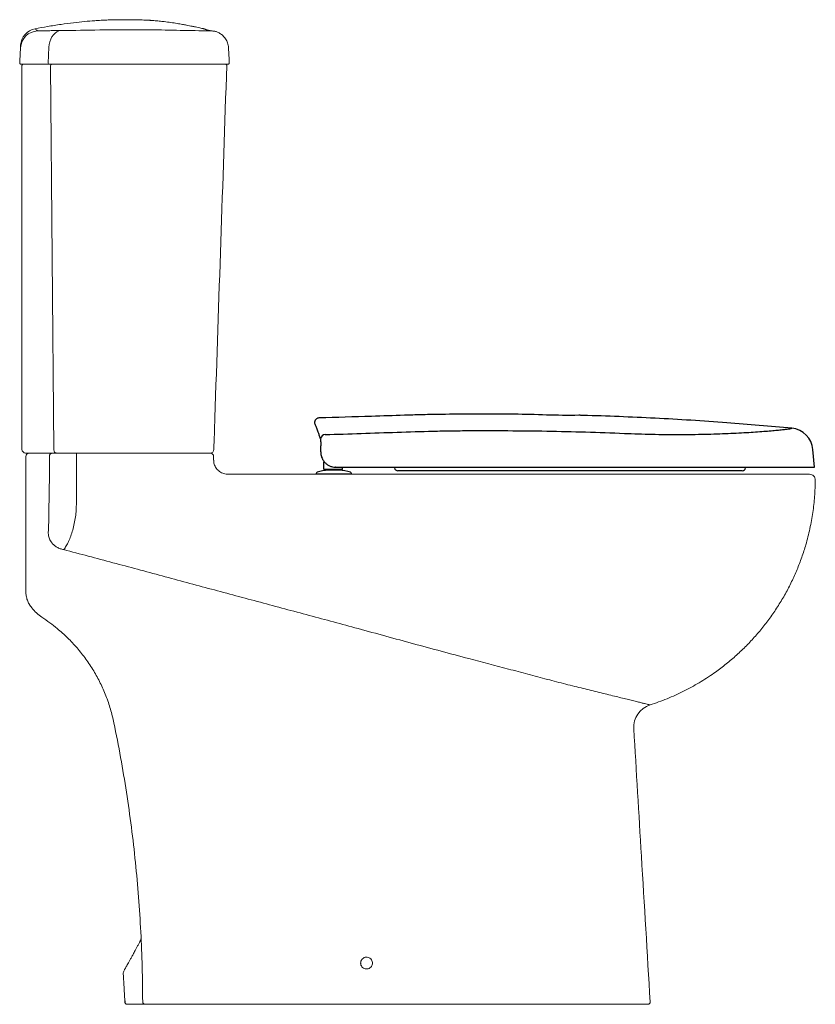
# Model space of a CAD drawing. Header units: millimetres. Extents: x 4141.633 to 4142.309, y 1479.081 to 1479.917.
import ezdxf

# ---------------------------------------------------------------- set-up
doc = ezdxf.new("R2010")
doc.units = ezdxf.units.MM
doc.linetypes.add('SLD-Solid', pattern=[0])
doc.layers.add('SANINDUSA', color=3, linetype='Continuous')

msp = doc.modelspace()

# ---------------------------------------------------------------- linework, layer by layer
at = {"layer": 'SANINDUSA', "linetype": 'SLD-Solid', "lineweight": 15}
for p, q in [((4141.79787, 1479.90725), (4141.79607, 1479.90742)), ((4141.65813, 1479.89347), (4141.65763, 1479.8801)), ((4141.65835, 1479.87905), (4141.64265, 1479.87905)), ((4141.6733, 1479.87905), (4141.65835, 1479.87905)), ((4141.7883, 1479.87905), (4141.6733, 1479.87905)), ((4141.81025, 1479.87905), (4141.7883, 1479.87905)), ((4141.6353, 1479.55205), (4141.6353, 1479.87805)), ((4141.6624, 1479.55197), (4141.65959, 1479.87803)), ((4141.63857, 1479.54605), (4141.63857, 1479.43112)), ((4141.65863, 1479.54605), (4141.65863, 1479.53105)), ((4141.77812, 1479.54905), (4141.67529, 1479.54905)), ((4141.68146, 1479.54905), (4141.68146, 1479.54605)), ((4141.68146, 1479.54605), (4141.68146, 1479.53105)), ((4141.79496, 1479.54905), (4141.79296, 1479.54905))]:
    msp.add_line(p, q, dxfattribs=at)
at = {"layer": 'SANINDUSA'}
for p, q in [((4142.30792, 1479.53705), (4142.30662, 1479.55193)), ((4141.89152, 1479.53545), (4141.89152, 1479.54152)), ((4141.90132, 1479.53705), (4141.90098, 1479.53705)), ((4141.90132, 1479.53705), (4142.14579, 1479.53705)), ((4141.90732, 1479.53545), (4141.90732, 1479.53705)), ((4141.95117, 1479.5371), (4141.95138, 1479.53636)), ((4142.14579, 1479.53705), (4142.30736, 1479.53705)), ((4142.24947, 1479.53636), (4142.24967, 1479.53711)), ((4142.30736, 1479.53705), (4142.30792, 1479.53705)), ((4141.88492, 1479.53156), (4141.88492, 1479.53105)), ((4141.91492, 1479.53105), (4141.88492, 1479.53105)), ((4141.89252, 1479.53495), (4141.89202, 1479.53495)), ((4141.90732, 1479.53495), (4141.89252, 1479.53495)), ((4141.90462, 1479.53451), (4141.89522, 1479.53451)), ((4141.89642, 1479.53495), (4141.89642, 1479.53451)), ((4141.90342, 1479.53451), (4141.90342, 1479.53495)), ((4141.90342, 1479.53451), (4141.90342, 1479.53495)), ((4141.90462, 1479.53451), (4141.90462, 1479.53451)), ((4141.90732, 1479.53495), (4141.90732, 1479.53545)), ((4141.91492, 1479.53105), (4141.91492, 1479.53156)), ((4141.91492, 1479.53105), (4141.91492, 1479.53105)), ((4142.06256, 1479.53405), (4141.95429, 1479.53405)), ((4142.19932, 1479.53405), (4142.06256, 1479.53405)), ((4142.24655, 1479.53405), (4142.19932, 1479.53405))]:
    msp.add_line(p, q, dxfattribs=at)
at = {"layer": 'SANINDUSA', "linetype": 'SLD-Solid', "lineweight": 15, "flags": 128}
for points in [[(4141.65813, 1479.89347), (4141.65838, 1479.89589), (4141.6589, 1479.89823), (4141.65969, 1479.90041), (4141.66071, 1479.9024), (4141.66195, 1479.90412), (4141.66338, 1479.90554), (4141.66495, 1479.90663), (4141.66662, 1479.90734), (4141.66835, 1479.90767)], [(4141.6624, 1479.55197), (4141.66244, 1479.5514), (4141.66256, 1479.55085), (4141.66274, 1479.55034), (4141.66298, 1479.5499), (4141.66327, 1479.54954), (4141.6636, 1479.54927), (4141.66396, 1479.54911), (4141.66433, 1479.54905)]]:
    msp.add_lwpolyline(points, dxfattribs=at)
at = {"layer": 'SANINDUSA', "linetype": 'SLD-Solid', "lineweight": 15}
for centre, radius, start, end in [((4141.64902, 1479.89238), 0.015, 91.83733, 176.99408), ((4141.64913, 1479.8945), 0.015, 100.18753, 177.00071), ((4141.63436, 1479.88005), 0.001, 177, 270), ((4141.6363, 1479.87805), 0.001, 90, 180), ((4141.65853, 1479.87994), 0.000911, 169.87468, 258.36388), ((4141.66048, 1479.87817), 0.000902, 101.21534, 188.8718), ((4141.80808, 1479.87805), 0.001, 357.20152, 89.99798), ((4141.80808, 1479.87805), 0.001, 356.35818, 90.00019), ((4141.81025, 1479.88005), 0.001, 270, 3), ((4141.6383, 1479.55205), 0.003, 180, 270), ((4141.64157, 1479.54605), 0.003, 90, 180), ((4141.66142, 1479.54626), 0.0028, 94.98762, 184.24007), ((4141.79496, 1479.54605), 0.003, 0, 90), ((4141.79511, 1479.55205), 0.003, 270.00039, 357.80882), ((4141.79511, 1479.55205), 0.003, 270.00004, 357.77008), ((4142.30359, 1479.52605), 0.005, 359.47023, 89.94876), ((4142.17449, 1479.31617), 0.02, 107.87307, 183.4341), ((4141.73972, 1479.08305), 0.002, 179.76009, 269.99107), ((4141.73972, 1479.08305), 0.002, 180.0967, 270), ((4142.16644, 1479.08305), 0.002, 269.99228, 3.44311), ((4142.16644, 1479.08305), 0.002, 270, 3.4341)]:
    msp.add_arc(centre, radius, start, end, dxfattribs=at)
at = {"layer": 'SANINDUSA'}
for centre, radius, start, end in [((4142.2867, 1479.55019), 0.02, 4.99152, 84.5876), ((4141.89276, 1479.56077), 0.00403, 91.74859, 173.75897), ((4141.95429, 1479.53705), 0.003, 193.33267, 270), ((4142.24655, 1479.53705), 0.003, 270, 346.66733), ((4141.88617, 1479.53156), 0.00125, 105.89352, 180), ((4141.89992, 1479.48327), 0.05146, 95.36579, 105.89352), ((4141.89202, 1479.53545), 0.0005, 180, 270), ((4141.89522, 1479.53331), 0.0012, 90, 95.36579), ((4141.90462, 1479.53331), 0.0012, 84.63421, 90), ((4141.89992, 1479.48327), 0.05146, 74.10648, 84.63421), ((4141.91367, 1479.53156), 0.00125, 0, 74.10648)]:
    msp.add_arc(centre, radius, start, end, dxfattribs=at)
at = {"layer": 'SANINDUSA', "linetype": 'SLD-Solid', "lineweight": 15}
for points, knots in [([(4141.7024, 1479.91639), (4141.70062, 1479.91628), (4141.69599, 1479.91601), (4141.68819, 1479.91533), (4141.67865, 1479.91432), (4141.6681, 1479.91291), (4141.65726, 1479.91121), (4141.64995, 1479.90988), (4141.64648, 1479.90925)], [0, 0, 0, 0, 0.095059, 0.246538, 0.416482, 0.60511, 0.812643, 1, 1, 1, 1]), ([(4141.74422, 1479.91638), (4141.74429, 1479.91637), (4141.74448, 1479.91636), (4141.74416, 1479.91637), (4141.74359, 1479.9164), (4141.7428, 1479.91644), (4141.74183, 1479.91649), (4141.73986, 1479.91658), (4141.7374, 1479.91668), (4141.73457, 1479.91677), (4141.73138, 1479.91685), (4141.728, 1479.9169), (4141.72445, 1479.91693), (4141.72091, 1479.91692), (4141.7174, 1479.91689), (4141.71409, 1479.91683), (4141.71101, 1479.91675), (4141.70831, 1479.91667), (4141.706, 1479.91658), (4141.70422, 1479.9165), (4141.70294, 1479.91644), (4141.70258, 1479.91642), (4141.7024, 1479.9164)], [0, 0, 0, 0, 0.026423, 0.079683, 0.134491, 0.134805, 0.188207, 0.24316, 0.296689, 0.351767, 0.405361, 0.460506, 0.514054, 0.569151, 0.622642, 0.677677, 0.731164, 0.786196, 0.839697, 0.89475, 0.948225, 1, 1, 1, 1]), ([(4141.7887, 1479.90942), (4141.78824, 1479.90952), (4141.7873, 1479.90973), (4141.78527, 1479.91017), (4141.78268, 1479.91072), (4141.7799, 1479.9113), (4141.77736, 1479.91181), (4141.77463, 1479.91235), (4141.77116, 1479.913), (4141.76673, 1479.91376), (4141.76159, 1479.91455), (4141.75647, 1479.91523), (4141.75167, 1479.91575), (4141.74772, 1479.91612), (4141.74523, 1479.9163), (4141.74422, 1479.91637)], [0, 0, 0, 0, 0.0757984, 0.1569846, 0.2233689, 0.2833707, 0.3302097, 0.3815264, 0.451286, 0.5421084, 0.651018, 0.7627112, 0.8508941, 0.9395156, 1, 1, 1, 1]), ([(4141.64649, 1479.9092), (4141.64651, 1479.90919), (4141.64657, 1479.90916), (4141.64745, 1479.90846), (4141.64818, 1479.90773), (4141.64854, 1479.90737)], [0, 0, 0, 0, 0.261753, 0.630861, 1, 1, 1, 1]), ([(4141.64854, 1479.90737), (4141.65033, 1479.90741), (4141.6539, 1479.90749), (4141.65898, 1479.9076), (4141.66386, 1479.90768), (4141.66685, 1479.90767), (4141.66835, 1479.90767)], [0, 0, 0, 0, 0.246333, 0.492705, 0.746361, 1, 1, 1, 1]), ([(4141.66835, 1479.90767), (4141.66854, 1479.90767), (4141.66926, 1479.90766), (4141.67078, 1479.90767), (4141.67221, 1479.90769), (4141.67293, 1479.90771)], [0, 0, 0, 0, 0.154824, 0.579276, 1, 1, 1, 1]), ([(4141.67293, 1479.90771), (4141.68372, 1479.90793), (4141.7053, 1479.90837), (4141.7354, 1479.90845), (4141.76319, 1479.90805), (4141.78017, 1479.90766), (4141.78867, 1479.90747)], [0, 0, 0, 0, 0.279748, 0.559611, 0.779787, 1, 1, 1, 1]), ([(4141.79782, 1479.90718), (4141.79749, 1479.90723), (4141.79645, 1479.90738), (4141.79505, 1479.90765), (4141.79359, 1479.90797), (4141.79246, 1479.90827), (4141.79164, 1479.90851), (4141.79113, 1479.90867), (4141.79095, 1479.90874), (4141.79092, 1479.90875), (4141.79087, 1479.90877), (4141.79075, 1479.90881), (4141.79056, 1479.90889), (4141.79027, 1479.90899), (4141.78991, 1479.90911), (4141.7894, 1479.90925), (4141.78895, 1479.90938), (4141.78868, 1479.90943), (4141.78866, 1479.90943)], [0, 0, 0, 0, 0.0608113, 0.1896072, 0.318863, 0.4482255, 0.5773973, 0.7064586, 0.8360726, 0.9041693, 0.9411173, 0.9627116, 0.9767399, 0.984323, 0.9895575, 0.9945504, 0.9995951, 1, 1, 1, 1]), ([(4141.78867, 1479.90747), (4141.78951, 1479.90745), (4141.7912, 1479.90742), (4141.7934, 1479.90739), (4141.79506, 1479.90738), (4141.79608, 1479.90738), (4141.79607, 1479.90741), (4141.79607, 1479.90742)], [0, 0, 0, 0, 0.203848, 0.403927, 0.604224, 0.803233, 1, 1, 1, 1]), ([(4141.79607, 1479.90742), (4141.79517, 1479.9076), (4141.79338, 1479.90795), (4141.79147, 1479.90847), (4141.79004, 1479.90889), (4141.78916, 1479.90921), (4141.78873, 1479.9094), (4141.78871, 1479.90941), (4141.7887, 1479.90941)], [0, 0, 0, 0, 0.183518, 0.367039, 0.550861, 0.734685, 0.917098, 1, 1, 1, 1]), ([(4141.81052, 1479.8932), (4141.81051, 1479.89353), (4141.81049, 1479.89456), (4141.81013, 1479.89622), (4141.8095, 1479.89813), (4141.80864, 1479.89988), (4141.80761, 1479.90143), (4141.80645, 1479.9028), (4141.8052, 1479.90397), (4141.80389, 1479.90494), (4141.80256, 1479.90572), (4141.80127, 1479.90632), (4141.80005, 1479.90676), (4141.79898, 1479.90704), (4141.79825, 1479.90719), (4141.79793, 1479.90724), (4141.79787, 1479.90724)], [0, 0, 0, 0, 0.048082, 0.14964, 0.247356, 0.341489, 0.432129, 0.51924, 0.602652, 0.682081, 0.757079, 0.826983, 0.890725, 0.946219, 0.990091, 1, 1, 1, 1]), ([(4141.63404, 1479.89316), (4141.63406, 1479.89352), (4141.6341, 1479.89422), (4141.63414, 1479.89511), (4141.63415, 1479.89521), (4141.63415, 1479.89526)], [0, 0, 0, 0, 0.34058, 0.681157, 1, 1, 1, 1]), ([(4141.64265, 1479.87905), (4141.64195, 1479.87905), (4141.64055, 1479.87905), (4141.6387, 1479.87905), (4141.63712, 1479.87905), (4141.63586, 1479.87905), (4141.63496, 1479.87905), (4141.63444, 1479.87905), (4141.63438, 1479.87905), (4141.63436, 1479.87905)], [0, 0, 0, 0, 0.146416, 0.292833, 0.439255, 0.585677, 0.732007, 0.878338, 1, 1, 1, 1]), ([(4141.79811, 1479.55195), (4141.79841, 1479.56092), (4141.80206, 1479.66961), (4141.80572, 1479.7783), (4141.80908, 1479.87802)], [0, 0, 0, 0, 0.082584, 1, 1, 1, 1]), ([(4141.64545, 1479.54905), (4141.64444, 1479.54905), (4141.64246, 1479.54905), (4141.64015, 1479.54905), (4141.6386, 1479.54905), (4141.6384, 1479.54905), (4141.6383, 1479.54905)], [0, 0, 0, 0, 0.257765, 0.504882, 0.752451, 1, 1, 1, 1]), ([(4141.66433, 1479.54905), (4141.66243, 1479.54905), (4141.65859, 1479.54905), (4141.65384, 1479.54905), (4141.64945, 1479.54905), (4141.64727, 1479.54905), (4141.64545, 1479.54905)], [0, 0, 0, 0, 0.336801, 0.68337, 0.735315, 1, 1, 1, 1]), ([(4141.67529, 1479.54905), (4141.67464, 1479.54905), (4141.67305, 1479.54905), (4141.67053, 1479.54905), (4141.6674, 1479.54905), (4141.66547, 1479.54905), (4141.66433, 1479.54905)], [0, 0, 0, 0, 0.163984, 0.40125, 0.645399, 1, 1, 1, 1]), ([(4141.68146, 1479.54905), (4141.68094, 1479.54905), (4141.67947, 1479.54905), (4141.67748, 1479.54905), (4141.67612, 1479.54905), (4141.67564, 1479.54905)], [0, 0, 0, 0, 0.262828, 0.743307, 1, 1, 1, 1]), ([(4141.79275, 1479.54905), (4141.79263, 1479.54905), (4141.79209, 1479.54905), (4141.79068, 1479.54905), (4141.78861, 1479.54905), (4141.78618, 1479.54905), (4141.78359, 1479.54905), (4141.78087, 1479.54905), (4141.77904, 1479.54905), (4141.77812, 1479.54905)], [0, 0, 0, 0, 0.043549, 0.203029, 0.367137, 0.526566, 0.690615, 0.843291, 1, 1, 1, 1]), ([(4141.79296, 1479.54905), (4141.79096, 1479.54905), (4141.78601, 1479.54905), (4141.78107, 1479.54905), (4141.77812, 1479.54905)], [0, 0, 0, 0, 0.404108, 1, 1, 1, 1]), ([(4141.80148, 1479.53461), (4141.80145, 1479.53463), (4141.80094, 1479.53508), (4141.80013, 1479.53615), (4141.79912, 1479.53781), (4141.79842, 1479.53963), (4141.79802, 1479.54139), (4141.798, 1479.54255), (4141.79799, 1479.54305)], [0, 0, 0, 0, 0.010562, 0.217507, 0.425438, 0.631512, 0.838448, 1, 1, 1, 1]), ([(4141.67065, 1479.46705), (4141.67086, 1479.46732), (4141.67179, 1479.46847), (4141.67341, 1479.47096), (4141.67541, 1479.47495), (4141.6772, 1479.47967), (4141.67876, 1479.4849), (4141.68, 1479.4905), (4141.68094, 1479.49629), (4141.68142, 1479.50224), (4141.6815, 1479.50821), (4141.68145, 1479.51781), (4141.68146, 1479.52543), (4141.68146, 1479.53105)], [0, 0, 0, 0, 0.02469, 0.108493, 0.192271, 0.277092, 0.361911, 0.44356, 0.52522, 0.606444, 0.688043, 0.769675, 1, 1, 1, 1]), ([(4141.80145, 1479.53459), (4141.80146, 1479.5346), (4141.80147, 1479.53461), (4141.80146, 1479.53459), (4141.80145, 1479.53459)], [0, 0, 0, 0, 0.433355, 1, 1, 1, 1]), ([(4141.80983, 1479.53109), (4141.80938, 1479.5311), (4141.80827, 1479.53112), (4141.80655, 1479.53152), (4141.80471, 1479.53222), (4141.80305, 1479.53324), (4141.80196, 1479.53405), (4141.80151, 1479.53458), (4141.80148, 1479.53461)], [0, 0, 0, 0, 0.146132, 0.357114, 0.566578, 0.777386, 0.986073, 1, 1, 1, 1]), ([(4142.30359, 1479.53105), (4142.30346, 1479.53105), (4142.30322, 1479.53105), (4142.3013, 1479.53105), (4142.29826, 1479.53105), (4142.29403, 1479.53105), (4142.28869, 1479.53105), (4142.28228, 1479.53105), (4142.27482, 1479.53105), (4142.26634, 1479.53105), (4142.2569, 1479.53105), (4142.24661, 1479.53105), (4142.23539, 1479.53105), (4142.22327, 1479.53105), (4142.21031, 1479.53105), (4142.19679, 1479.53105), (4142.18361, 1479.53105), (4142.17093, 1479.53105), (4142.15886, 1479.53105), (4142.14668, 1479.53105), (4142.1224, 1479.53105), (4142.01021, 1479.53105), (4141.90208, 1479.53105), (4141.81007, 1479.53105)], [0, 0, 0, 0, 0.024402, 0.048849, 0.073251, 0.097234, 0.121303, 0.145372, 0.169356, 0.19345, 0.217632, 0.241813, 0.265908, 0.290922, 0.316031, 0.341141, 0.366155, 0.386896, 0.407691, 0.428494, 0.449248, 0.531328, 1, 1, 1, 1]), ([(4142.30859, 1479.52601), (4142.30845, 1479.52142), (4142.30819, 1479.51226), (4142.30661, 1479.4985), (4142.30414, 1479.4848), (4142.30092, 1479.47211), (4142.29721, 1479.46054), (4142.29319, 1479.45006), (4142.28854, 1479.43972), (4142.28328, 1479.42956), (4142.27738, 1479.41962), (4142.271, 1479.41012), (4142.26416, 1479.40109), (4142.2569, 1479.39254), (4142.2491, 1479.38432), (4142.24077, 1479.37648), (4142.23192, 1479.36905), (4142.22174, 1479.36145), (4142.21009, 1479.35389), (4142.19679, 1479.34662), (4142.18289, 1479.34025), (4142.1732, 1479.33689), (4142.16836, 1479.33521)], [0, 0, 0, 0, 0.054351, 0.108701, 0.164083, 0.219465, 0.263818, 0.308205, 0.352557, 0.398201, 0.443881, 0.489524, 0.533861, 0.578233, 0.622571, 0.668198, 0.713862, 0.759488, 0.818932, 0.878375, 0.939188, 1, 1, 1, 1]), ([(4141.65857, 1479.47628), (4141.65838, 1479.47679), (4141.65795, 1479.47797), (4141.65761, 1479.47993), (4141.65757, 1479.48197), (4141.65777, 1479.48326), (4141.65786, 1479.48385)], [0, 0, 0, 0, 0.207161, 0.481254, 0.764121, 1, 1, 1, 1]), ([(4141.67065, 1479.46705), (4141.66968, 1479.46728), (4141.66771, 1479.46774), (4141.66499, 1479.46903), (4141.66253, 1479.47075), (4141.6602, 1479.47308), (4141.65915, 1479.47513), (4141.65857, 1479.47628)], [0, 0, 0, 0, 0.189023, 0.383425, 0.566738, 0.756715, 1, 1, 1, 1]), ([(4142.16836, 1479.33521), (4142.1683, 1479.33522), (4142.16819, 1479.33525), (4142.16731, 1479.33547), (4142.16588, 1479.33582), (4142.16381, 1479.33633), (4142.16109, 1479.337), (4142.15767, 1479.33784), (4142.1536, 1479.33885), (4142.14893, 1479.34), (4142.14375, 1479.34127), (4142.13806, 1479.34268), (4142.13183, 1479.34421), (4142.12527, 1479.34583), (4142.1185, 1479.3475), (4142.1116, 1479.3492), (4142.10434, 1479.35098), (4142.09678, 1479.35287), (4142.08901, 1479.35486), (4142.07833, 1479.35764), (4142.06471, 1479.36125), (4142.04252, 1479.36717), (4142.018, 1479.37363), (4141.99118, 1479.38077), (4141.96766, 1479.38713), (4141.9441, 1479.39358), (4141.9146, 1479.40164), (4141.87912, 1479.41122), (4141.83762, 1479.42232), (4141.79601, 1479.43348), (4141.7543, 1479.44474), (4141.71251, 1479.45598), (4141.6846, 1479.46336), (4141.67065, 1479.46705)], [0, 0, 0, 0, 0.01333, 0.026661, 0.04031, 0.053958, 0.06847, 0.082981, 0.097903, 0.112824, 0.127383, 0.141942, 0.15691, 0.171879, 0.185767, 0.199676, 0.213564, 0.228004, 0.24246, 0.256916, 0.287422, 0.317934, 0.379045, 0.421811, 0.464576, 0.507377, 0.550179, 0.625035, 0.699895, 0.774746, 0.849827, 0.924915, 1, 1, 1, 1]), ([(4141.63857, 1479.43112), (4141.63857, 1479.43111), (4141.63857, 1479.43003), (4141.6387, 1479.42894), (4141.63883, 1479.42787)], [0, 0, 0, 0, 0.007774, 1, 1, 1, 1]), ([(4141.63883, 1479.42787), (4141.63912, 1479.42658), (4141.63966, 1479.42416), (4141.64079, 1479.42188), (4141.64142, 1479.42082), (4141.64146, 1479.42075), (4141.64147, 1479.42074)], [0, 0, 0, 0, 0.515343, 0.967943, 0.994462, 1, 1, 1, 1]), ([(4141.64147, 1479.42074), (4141.64217, 1479.41967), (4141.64394, 1479.41697), (4141.64747, 1479.41307), (4141.65066, 1479.41076), (4141.65227, 1479.40958)], [0, 0, 0, 0, 0.246243, 0.617735, 1, 1, 1, 1]), ([(4141.65227, 1479.40958), (4141.6545, 1479.40808), (4141.65897, 1479.40506), (4141.66628, 1479.3993), (4141.6741, 1479.39226), (4141.68221, 1479.38362), (4141.68963, 1479.37423), (4141.69622, 1479.36425), (4141.70189, 1479.35385), (4141.70667, 1479.34301), (4141.71062, 1479.33171), (4141.71244, 1479.32387), (4141.71335, 1479.31995)], [0, 0, 0, 0, 0.072495, 0.145228, 0.250543, 0.355859, 0.464238, 0.572617, 0.677933, 0.78325, 0.891625, 1, 1, 1, 1]), ([(4141.71335, 1479.31995), (4141.71529, 1479.31016), (4141.71918, 1479.29059), (4141.72407, 1479.26103), (4141.72827, 1479.23134), (4141.73168, 1479.20165), (4141.73435, 1479.17201), (4141.73625, 1479.14241), (4141.73746, 1479.11275), (4141.73763, 1479.09295), (4141.73772, 1479.08305)], [0, 0, 0, 0, 0.125475, 0.250951, 0.376748, 0.502546, 0.626753, 0.75096, 0.87548, 1, 1, 1, 1]), ([(4142.16844, 1479.08317), (4142.16597, 1479.12438), (4142.16133, 1479.20165), (4142.15669, 1479.27891), (4142.15453, 1479.31497)], [0, 0, 0, 0, 0.533303, 1, 1, 1, 1]), ([(4141.7363, 1479.13663), (4141.73615, 1479.13614), (4141.73583, 1479.13513), (4141.73495, 1479.13326), (4141.73382, 1479.1312), (4141.7325, 1479.12892), (4141.7314, 1479.12682), (4141.73018, 1479.12455), (4141.72885, 1479.12209), (4141.72748, 1479.11957), (4141.72625, 1479.11733), (4141.72517, 1479.11538), (4141.72423, 1479.11373), (4141.72345, 1479.11236), (4141.72282, 1479.11129), (4141.72236, 1479.11054), (4141.72209, 1479.11014), (4141.72121, 1479.10785), (4141.72121, 1479.10785), (4141.72121, 1479.10785)], [0, 0, 0, 0, 0.036293, 0.07448, 0.12789, 0.180902, 0.230011, 0.279592, 0.357444, 0.434953, 0.512013, 0.588565, 0.664363, 0.739561, 0.814005, 0.886934, 0.956358, 0.994255, 1, 1, 1, 1]), ([(4141.92272, 1479.11604), (4141.92272, 1479.11605), (4141.92272, 1479.11661), (4141.92292, 1479.11775), (4141.92375, 1479.11924), (4141.92503, 1479.12038), (4141.92662, 1479.12103), (4141.92833, 1479.12111), (4141.92997, 1479.12062), (4141.93135, 1479.11962), (4141.93233, 1479.11823), (4141.93273, 1479.11678), (4141.93273, 1479.11531), (4141.93232, 1479.11386), (4141.93134, 1479.11246), (4141.92994, 1479.11146), (4141.92829, 1479.11099), (4141.92659, 1479.11108), (4141.92501, 1479.11174), (4141.92374, 1479.11288), (4141.92289, 1479.11437), (4141.92278, 1479.11549), (4141.92272, 1479.11604)], [0, 0, 0, 0, 0.000464, 0.05407, 0.107812, 0.161683, 0.215598, 0.269451, 0.323164, 0.376725, 0.430214, 0.483694, 0.517214, 0.570892, 0.6247, 0.678582, 0.732455, 0.786246, 0.839914, 0.893466, 0.946953, 1, 1, 1, 1]), ([(4141.72264, 1479.08296), (4141.72267, 1479.08274), (4141.72273, 1479.08229), (4141.72311, 1479.08171), (4141.72363, 1479.08128), (4141.72418, 1479.08108), (4141.72452, 1479.08106), (4141.72463, 1479.08105)], [0, 0, 0, 0, 0.22122, 0.442443, 0.663667, 0.88489, 1, 1, 1, 1]), ([(4141.72463, 1479.08105), (4141.72468, 1479.08105), (4141.72479, 1479.08105), (4141.72555, 1479.08105), (4141.72676, 1479.08105), (4141.72848, 1479.08105), (4141.73078, 1479.08105), (4141.73303, 1479.08105), (4141.73542, 1479.08105), (4141.73741, 1479.08105), (4141.73904, 1479.08105), (4141.73939, 1479.08105), (4141.73954, 1479.08105)], [0, 0, 0, 0, 0.123265, 0.246531, 0.370345, 0.49416, 0.62418, 0.7542, 0.819525, 0.885029, 0.950193, 1, 1, 1, 1]), ([(4141.73972, 1479.08105), (4141.74072, 1479.08105), (4141.74339, 1479.08105), (4141.74606, 1479.08105), (4141.74772, 1479.08105)], [0, 0, 0, 0, 0.375129, 1, 1, 1, 1]), ([(4141.74772, 1479.08105), (4141.76625, 1479.08105), (4141.8033, 1479.08105), (4141.85888, 1479.08105), (4141.91445, 1479.08105), (4141.96305, 1479.08105), (4142.00465, 1479.08105), (4142.03249, 1479.08105), (4142.05353, 1479.08105), (4142.06624, 1479.08105), (4142.0773, 1479.08105), (4142.08666, 1479.08105), (4142.09574, 1479.08105), (4142.10447, 1479.08105), (4142.11288, 1479.08105), (4142.12093, 1479.08105), (4142.12848, 1479.08105), (4142.13541, 1479.08105), (4142.14174, 1479.08105), (4142.14749, 1479.08105), (4142.15253, 1479.08105), (4142.1568, 1479.08105), (4142.16033, 1479.08105), (4142.16311, 1479.08105), (4142.16505, 1479.08105), (4142.16623, 1479.08105), (4142.16637, 1479.08105), (4142.16644, 1479.08105)], [0, 0, 0, 0, 0.114609, 0.229214, 0.343973, 0.458732, 0.530447, 0.602172, 0.631685, 0.661185, 0.681194, 0.701237, 0.721246, 0.741035, 0.760823, 0.781184, 0.801544, 0.821334, 0.841124, 0.861492, 0.881861, 0.901585, 0.921309, 0.941607, 0.961904, 0.980891, 1, 1, 1, 1])]:
    msp.add_open_spline(points, degree=3, knots=knots, dxfattribs=at)
for points in [[(4141.64649, 1479.9092), (4141.64649, 1479.9092)], [(4141.7887, 1479.90941), (4141.78866, 1479.90943)], [(4141.63336, 1479.8801), (4141.63404, 1479.89316)], [(4141.81125, 1479.8801), (4141.81056, 1479.89321)], [(4141.64313, 1479.87905), (4141.64384, 1479.87905)], [(4141.67365, 1479.87905), (4141.67392, 1479.87905)], [(4141.79796, 1479.54305), (4141.79796, 1479.54605)], [(4141.65786, 1479.48385), (4141.65863, 1479.53105)], [(4141.92272, 1479.11606), (4141.92283, 1479.11501)], [(4141.72121, 1479.10785), (4141.72264, 1479.08296)], [(4141.72254, 1479.08512), (4141.72285, 1479.08297)], [(4141.72284, 1479.08297), (4141.72264, 1479.08296)]]:
    msp.add_open_spline(points, degree=1, dxfattribs=at)
at = {"layer": 'SANINDUSA'}
for points, knots in [([(4141.88751, 1479.57881), (4141.88738, 1479.57881), (4141.88698, 1479.5788), (4141.88618, 1479.57858), (4141.88524, 1479.5781), (4141.88451, 1479.57741), (4141.88402, 1479.57669), (4141.88373, 1479.57597), (4141.8836, 1479.57541), (4141.88359, 1479.57511), (4141.88359, 1479.57503)], [0, 0, 0, 0, 0.043772, 0.221503, 0.40916, 0.571723, 0.71618, 0.845502, 0.960079, 1, 1, 1, 1]), ([(4142.0148, 1479.58205), (4142.00593, 1479.582), (4141.99235, 1479.58192), (4141.97406, 1479.5815), (4141.95529, 1479.58098), (4141.92643, 1479.57997), (4141.9023, 1479.57925), (4141.88751, 1479.57881)], [0, 0, 0, 0, 0.208893, 0.319825, 0.43121, 0.65121, 1, 1, 1, 1]), ([(4142.28858, 1479.5701), (4142.27023, 1479.5717), (4142.23161, 1479.57518), (4142.17257, 1479.57877), (4142.13123, 1479.58043), (4142.10992, 1479.58103), (4142.10881, 1479.58106), (4142.10825, 1479.58107), (4142.10799, 1479.58108), (4142.10789, 1479.58108), (4142.10787, 1479.58108), (4142.10786, 1479.58108), (4142.10786, 1479.58108), (4142.10786, 1479.58108), (4142.10786, 1479.58108), (4142.10786, 1479.58108), (4142.08952, 1479.58068), (4142.06754, 1479.58203), (4142.04367, 1479.58204), (4142.03805, 1479.58205), (4142.03611, 1479.58205), (4142.03601, 1479.58205), (4142.03596, 1479.58205), (4142.03593, 1479.58205), (4142.03592, 1479.58205), (4142.03592, 1479.58205), (4142.03592, 1479.58205), (4142.03592, 1479.58205), (4142.03592, 1479.58205), (4142.03592, 1479.58205), (4142.03323, 1479.58205), (4142.02619, 1479.58205), (4142.01915, 1479.58205), (4142.0148, 1479.58205)], [0, 0, 0, 0, 0.2015311, 0.4243426, 0.6472, 0.6541655, 0.6576483, 0.6593897, 0.6602604, 0.660478, 0.6605053, 0.6605189, 0.6605257, 0.6605291, 0.6605299, 0.66053, 0.6605301, 0.8608825, 0.9014483, 0.9217324, 0.9223663, 0.9226833, 0.9228417, 0.922921, 0.9229408, 0.9229433, 0.9229445, 0.9229451, 0.9229454, 0.9229455, 0.9229456, 0.9523627, 1, 1, 1, 1]), ([(4141.88876, 1479.56121), (4141.88838, 1479.56221), (4141.88763, 1479.56422), (4141.88649, 1479.56727), (4141.88539, 1479.57022), (4141.88447, 1479.57273), (4141.88387, 1479.57436), (4141.88363, 1479.57494), (4141.8836, 1479.57501), (4141.88359, 1479.57503)], [0, 0, 0, 0, 0.113807, 0.227664, 0.402256, 0.576995, 0.751775, 0.926499, 1, 1, 1, 1]), ([(4142.14661, 1479.56573), (4142.1505, 1479.56558), (4142.15829, 1479.56528), (4142.16997, 1479.56498), (4142.18157, 1479.56481), (4142.193, 1479.56477), (4142.2041, 1479.56485), (4142.21481, 1479.56504), (4142.22505, 1479.56532), (4142.23476, 1479.56569), (4142.24383, 1479.56612), (4142.25221, 1479.5666), (4142.25981, 1479.5671), (4142.26662, 1479.56761), (4142.27258, 1479.56811), (4142.27763, 1479.56858), (4142.28174, 1479.56901), (4142.28487, 1479.56939), (4142.28711, 1479.56971), (4142.28775, 1479.56986), (4142.28806, 1479.56994)], [0, 0, 0, 0, 0.0539443, 0.1078886, 0.1628383, 0.2179943, 0.2731534, 0.3281077, 0.383707, 0.4395103, 0.4953183, 0.5509242, 0.6068589, 0.6629917, 0.7191277, 0.7750666, 0.8312017, 0.8875322, 0.9438636, 1, 1, 1, 1]), ([(4142.28806, 1479.56994), (4142.28841, 1479.57005), (4142.28853, 1479.57008), (4142.28858, 1479.5701), (4142.28858, 1479.5701)], [0, 0, 0, 0, 0.998249, 1, 1, 1, 1]), ([(4141.88885, 1479.5501), (4141.88888, 1479.55045), (4141.8889, 1479.55079), (4141.88893, 1479.55148), (4141.88895, 1479.55183), (4141.889, 1479.55283), (4141.88902, 1479.55347), (4141.88906, 1479.5547), (4141.88907, 1479.55529), (4141.88909, 1479.55613), (4141.88909, 1479.5564), (4141.88909, 1479.55693), (4141.88909, 1479.55718), (4141.88908, 1479.55791), (4141.88907, 1479.55835), (4141.88904, 1479.55917), (4141.88901, 1479.55954), (4141.88893, 1479.5605), (4141.88885, 1479.56095), (4141.88876, 1479.56121)], [0, 0, 0, 0, 0.0625, 0.0625, 0.125, 0.125, 0.25, 0.25, 0.375, 0.375, 0.4375, 0.4375, 0.5, 0.5, 0.625, 0.625, 0.75, 0.75, 1, 1, 1, 1]), ([(4141.89264, 1479.56479), (4141.913, 1479.56527), (4141.93335, 1479.56605), (4141.96389, 1479.56707), (4141.97407, 1479.56739), (4141.98934, 1479.56775), (4141.99443, 1479.56785), (4142.00461, 1479.568), (4142.0097, 1479.56805), (4142.0148, 1479.56807)], [0, 0, 0, 0, 0.5, 0.5, 0.75, 0.75, 0.875, 0.875, 1, 1, 1, 1]), ([(4142.0148, 1479.56807), (4142.02029, 1479.56807), (4142.02578, 1479.56807), (4142.03402, 1479.56807), (4142.03677, 1479.56807), (4142.04227, 1479.56807), (4142.04501, 1479.56806), (4142.05875, 1479.568), (4142.06973, 1479.56788), (4142.10269, 1479.56731), (4142.12466, 1479.56666), (4142.14661, 1479.56573)], [0, 0, 0, 0, 0.125, 0.125, 0.1875, 0.1875, 0.25, 0.25, 0.5, 0.5, 1, 1, 1, 1]), ([(4141.88885, 1479.5501), (4141.88885, 1479.54998), (4141.88885, 1479.54985), (4141.88886, 1479.5496), (4141.88886, 1479.54948), (4141.88888, 1479.54909), (4141.8889, 1479.54884), (4141.88899, 1479.54805), (4141.88908, 1479.54751), (4141.88921, 1479.54695)], [0, 0, 0, 0, 0.125, 0.125, 0.25, 0.25, 0.5, 0.5, 1, 1, 1, 1]), ([(4141.88921, 1479.54695), (4141.88932, 1479.54646), (4141.88946, 1479.54597), (4141.88981, 1479.545), (4141.89002, 1479.54452), (4141.89039, 1479.5438), (4141.89052, 1479.54355), (4141.89079, 1479.54307), (4141.89094, 1479.54284), (4141.89126, 1479.54237), (4141.89142, 1479.54214), (4141.89177, 1479.54168), (4141.89195, 1479.54145), (4141.89215, 1479.54124)], [0, 0, 0, 0, 0.25, 0.25, 0.5, 0.5, 0.625, 0.625, 0.75, 0.75, 0.875, 0.875, 1, 1, 1, 1]), ([(4141.89215, 1479.54124), (4141.89243, 1479.54091), (4141.89273, 1479.5406), (4141.89336, 1479.54001), (4141.8937, 1479.53973), (4141.89475, 1479.53895), (4141.89549, 1479.53851), (4141.89667, 1479.53797), (4141.89708, 1479.53781), (4141.89791, 1479.53753), (4141.89832, 1479.53742), (4141.89959, 1479.53715), (4141.90045, 1479.53705), (4141.90132, 1479.53705)], [0, 0, 0, 0, 0.125, 0.125, 0.25, 0.25, 0.5, 0.5, 0.625, 0.625, 0.75, 0.75, 1, 1, 1, 1]), ([(4141.89152, 1479.53545), (4141.89153, 1479.53538), (4141.89154, 1479.53526), (4141.89162, 1479.53516), (4141.89166, 1479.53511)], [0, 0, 0, 0, 0.527933, 1, 1, 1, 1])]:
    msp.add_open_spline(points, degree=3, knots=knots, dxfattribs=at)

doc.saveas('drawing.dxf')
